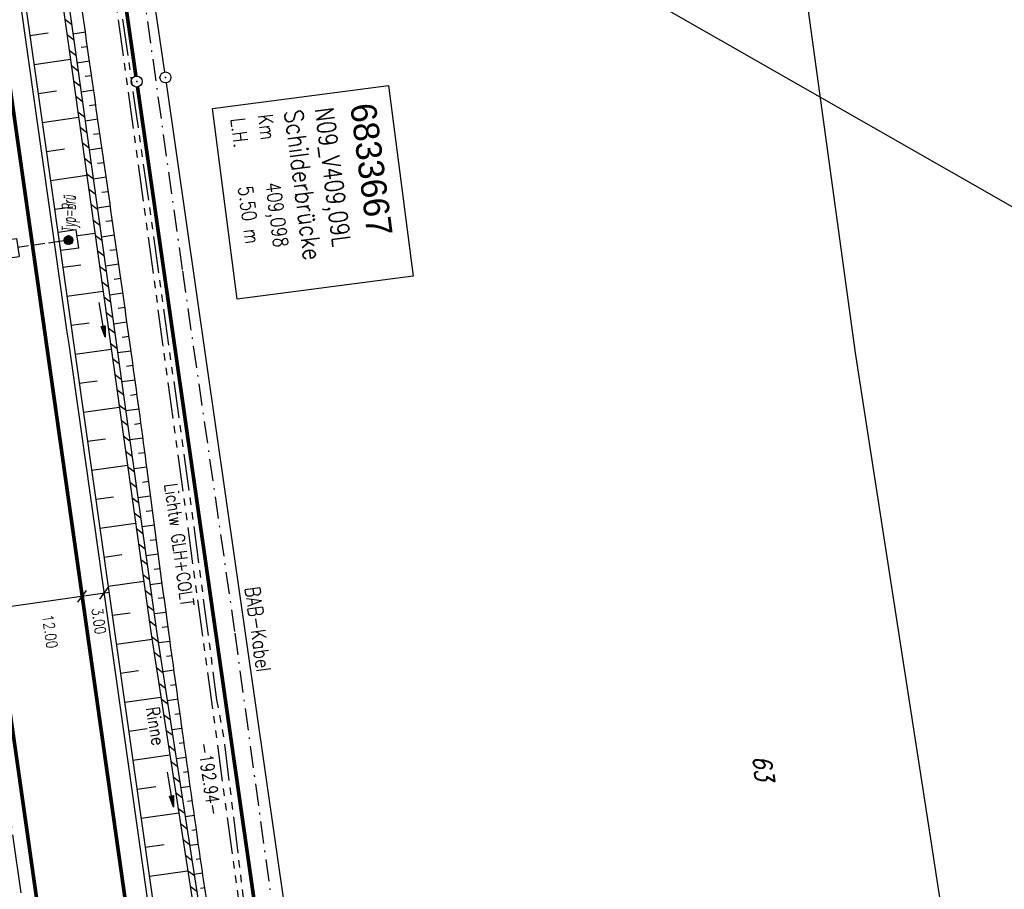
# Model space of a CAD drawing. Extents: x 446388 to 447135, y 445359 to 446567.
# Tile 61 of 80: x 446613 to 446748, y 446025 to 446143. Entities that reach past the tile are written whole.
import ezdxf

# ---------------------------------------------------------------- set-up
doc = ezdxf.new("R2010")
doc.units = 0
doc.header["$LTSCALE"] = 2
doc.header["$MEASUREMENT"] = 0
for name, pattern in [('ACHSE', [5.5, 4, -0.5, 0.5, -0.5]), ('AUSGEZOGEN', [0]), ('BAB-FM2', [2.6, 1.5, -0.5, 0.1, -0.5]), ('PHANTOMX2', [5, 2.5, -0.5, 0.5, -0.5, 0.5, -0.5])]:
    doc.linetypes.add(name, pattern=pattern)
doc.layers.get('0').update_dxf_attribs({"linetype": 'AUSGEZOGEN'})
for name, color, linetype in [('202-ABSTAND', 8, 'AUSGEZOGEN'), ('202-FLSTNR', 8, 'AUSGEZOGEN'), ('202-GRENZL', 8, 'AUSGEZOGEN'), ('202-GRENZL-BAB', 7, 'AUSGEZOGEN'), ('202-GRENZP', 8, 'AUSGEZOGEN'), ('202-GRENZP-BAB', 7, 'AUSGEZOGEN'), ('ACHSETOP', 250, 'ACHSE'), ('ANMERKUNG', 7, 'CONTINUOUS'), ('BAB_FM', 5, 'BAB-FM2'), ('BOESCHG', 250, 'AUSGEZOGEN'), ('BW-SCHRIFT', 250, 'AUSGEZOGEN'), ('FBRTOP', 250, 'AUSGEZOGEN'), ('Lichtwellenleiter COLT', 46, 'PHANTOMX2'), ('Lichtwellenleiter GLH', 46, 'PHANTOMX2'), ('PFEILTOP', 200, 'AUSGEZOGEN'), ('Rinne', 200, 'CONTINUOUS'), ('SB', 1, 'CONTINUOUS'), ('SCHRIFT', 7, 'AUSGEZOGEN'), ('STROMLTG', 4, 'AUSGEZOGEN')]:
    doc.layers.add(name, color=color, linetype=linetype)
doc.styles.add('ROMANS', font='romans.shx', dxfattribs={"width": 0.8})
doc.styles.add('UNIR-O', font='unir_o.shx', dxfattribs={"height": 2.5})

# ---------------------------------------------------------------- blocks, each defined once
blk = doc.blocks.new('*X19')
at = {"color": 0}
for p, q in [((31.62, 172.34), (32.3, 173.02)), ((31.62, 172.4), (32.24, 173.02)), ((31.62, 172.48), (32.16, 173.02)), ((31.63, 172.56), (32.08, 173.01)), ((31.64, 172.28), (32.36, 173)), ((31.65, 172.22), (32.42, 172.99)), ((31.67, 172.17), (32.47, 172.97)), ((31.67, 172.67), (31.97, 172.97)), ((31.7, 172.13), (32.51, 172.94)), ((31.72, 172.08), (32.56, 172.92)), ((31.75, 172.04), (32.6, 172.89)), ((31.79, 172.01), (32.63, 172.85)), ((31.82, 171.97), (32.67, 172.82)), ((31.86, 171.94), (32.7, 172.78)), ((31.9, 171.91), (32.73, 172.74)), ((31.95, 171.89), (32.75, 172.69)), ((32, 171.86), (32.78, 172.64)), ((32.05, 171.85), (32.79, 172.59)), ((32.11, 171.83), (32.81, 172.53)), ((32.17, 171.82), (32.82, 172.47)), ((32.24, 171.82), (32.82, 172.4)), ((32.32, 171.83), (32.81, 172.32)), ((32.41, 171.86), (32.79, 172.23)), ((32.56, 171.93), (32.71, 172.09)), ((31.62, 153.45), (32.19, 154.02)), ((31.62, 153.38), (32.26, 154.02)), ((31.63, 153.53), (32.11, 154.01)), ((31.63, 153.32), (32.32, 154.01)), ((31.64, 153.26), (32.38, 154)), ((31.66, 153.63), (32.01, 153.98)), ((31.66, 153.21), (32.43, 153.98)), ((31.68, 153.16), (32.48, 153.96)), ((31.7, 153.11), (32.53, 153.94)), ((31.73, 153.07), (32.57, 153.91)), ((31.75, 153.79), (31.85, 153.89)), ((31.76, 153.03), (32.61, 153.88)), ((31.8, 153), (32.65, 153.84)), ((31.83, 152.96), (32.68, 153.81)), ((31.87, 152.93), (32.71, 153.77)), ((31.92, 152.9), (32.74, 153.72)), ((31.96, 152.88), (32.76, 153.68)), ((32.01, 152.86), (32.78, 153.63)), ((32.07, 152.84), (32.8, 153.57)), ((32.13, 152.83), (32.81, 153.51)), ((32.19, 152.82), (32.82, 153.45)), ((32.26, 152.82), (32.82, 153.38)), ((32.34, 152.84), (32.8, 153.3)), ((32.45, 152.87), (32.77, 153.19))]:
    blk.add_line(p, q, dxfattribs=at)
blk = doc.blocks.new('SCHILDBR')
for p, q in [((-1.25, 19), (-1.25, 21.5)), ((-1.25, 21.5), (1.25, 21.5)), ((1.25, 19), (1.25, 21.5)), ((-1.25, 19), (1.25, 19)), ((0, 17.5), (0, 19.65)), ((0, 15.25), (0, 17)), ((0, 13.25), (0, 14.75)), ((1.25, 13.25), (-1.25, 13.25)), ((-1.25, 13.25), (-1.25, 8.25)), ((1.25, 13.25), (1.25, 8.25)), ((1.25, 8.25), (-1.25, 8.25)), ((0, 6.75), (0, 8.25)), ((0, 4.5), (0, 6.25)), ((0, 1.85), (0, 4)), ((-1.25, 2.5), (1.25, 2.5)), ((-1.25, 0), (-1.25, 2.5)), ((1.25, 0), (1.25, 2.5)), ((-1.25, 0), (1.25, 0))]:
    blk.add_line(p, q)
for centre in [(0, 20.25), (0, 1.25)]:
    blk.add_circle(centre, 0.6)
blk.add_blockref('*X19', (-32.22, -152.17))
blk = doc.blocks.new('PFEIL2')
at = {"color": 0}
for p, q in [((0.88, 0), (-2.4, -0.01)), ((0.88, -0.27), (0.88, 0.28)), ((0.88, 0.28), (2.43, 0.01)), ((0.91, 0.27), (0.88, 0.26)), ((0.97, 0.26), (0.88, 0.25)), ((1.02, 0.25), (0.88, 0.23)), ((1.07, 0.24), (0.88, 0.21)), ((1.13, 0.23), (0.88, 0.19)), ((1.18, 0.22), (0.88, 0.17)), ((1.24, 0.21), (0.88, 0.15)), ((1.29, 0.21), (0.88, 0.14)), ((1.34, 0.2), (0.88, 0.12)), ((1.4, 0.19), (0.88, 0.1)), ((1.45, 0.18), (0.88, 0.08)), ((1.51, 0.17), (0.88, 0.06)), ((1.56, 0.16), (0.88, 0.04)), ((1.61, 0.15), (0.88, 0.02)), ((1.67, 0.14), (0.88, 0.01)), ((1.72, 0.13), (0.88, -0.01)), ((1.78, 0.12), (0.88, -0.03)), ((1.83, 0.11), (0.88, -0.05)), ((1.88, 0.1), (0.88, -0.07)), ((1.94, 0.09), (0.88, -0.09)), ((2.05, 0.08), (0.88, -0.12)), ((1.99, 0.08), (0.88, -0.11)), ((2.1, 0.07), (0.88, -0.14)), ((2.15, 0.06), (0.88, -0.16)), ((2.21, 0.05), (0.88, -0.18)), ((2.26, 0.04), (0.88, -0.2)), ((2.32, 0.03), (0.88, -0.22)), ((2.37, 0.02), (0.88, -0.23)), ((2.42, 0.01), (0.88, -0.25)), ((2.43, 0.01), (0.88, -0.27))]:
    blk.add_line(p, q, dxfattribs=at)
blk = doc.blocks.new('GST')
at = {"color": 0}
blk.add_circle((0, 0), 0.75, dxfattribs=at)
blk.add_point((0, 0), dxfattribs=at)

msp = doc.modelspace()

# ---------------------------------------------------------------- hatches: boundary and pattern name
at = {"layer": 'PFEILTOP'}
h = msp.add_hatch(dxfattribs=at)
h.set_pattern_fill('_USER', color=256, scale=1.5, angle=45, style=0, pattern_type=0)
h.set_pattern_definition([(322.8085, (446617.204, 446165.8837), (0.906721, 1.19493), [])])
edge = h.paths.add_edge_path()
edge.add_line((446614.61, 446178.93), (446615.4, 446179.04))
edge.add_line((446615.4, 446179.04), (446619.96, 446145.78))
edge.add_line((446619.96, 446145.78), (446626.95, 446095.98))
edge.add_line((446626.95, 446095.98), (446632.07, 446059.55))
edge.add_line((446632.07, 446059.55), (446637.2, 446026.3))
edge.add_line((446637.2, 446026.3), (446642.01, 445995.45))
edge.add_line((446642.01, 445995.45), (446645.8, 445971.3))
edge.add_line((446645.8, 445971.3), (446645.01, 445971.17))
edge.add_line((446645.01, 445971.17), (446641.22, 445995.33))
edge.add_line((446641.22, 445995.33), (446636.4, 446026.18))
edge.add_line((446636.4, 446026.18), (446631.28, 446059.43))
edge.add_line((446631.28, 446059.43), (446626.16, 446095.86))
edge.add_arc((446626.56, 446095.92), 0.4, 187.9917, 188.0008, ccw=False)
edge.add_line((446626.16, 446095.86), (446619.17, 446145.68))
edge.add_line((446619.17, 446145.68), (446614.61, 446178.93))

# ---------------------------------------------------------------- linework, layer by layer
msp.add_line((446625.57, 446065.13), (446590.47, 446060.14))
at = {"layer": '202-GRENZL'}
for p, q in [((446633.12, 446136.22), (446625.77, 446187.48)), ((446848.5, 446060.86), (446626.31, 446187.85)), ((446633.34, 446134.74), (446659.1, 445955.01))]:
    msp.add_line(p, q, dxfattribs=at)
at = {"layer": '202-GRENZL-BAB', "const_width": 0.5, "flags": 128}
for points in [[(446604.34, 446308.57), (446629.19, 446135.67)], [(446656.58, 445944.68), (446629.41, 446134.19)]]:
    msp.add_lwpolyline(points, dxfattribs=at)
at = {"layer": 'ACHSETOP'}
msp.add_lwpolyline([(446545.23, 446505.5), (446552.41, 446454.8), (446566.45, 446355.79), (446583.99, 446232.03), (446601.53, 446108.27), (446619.07, 445984.5), (446643.63, 445811.23), (446657.66, 445712.22), (446689.24, 445489.45), (446703.27, 445390.44), (446704.51, 445381.73)], dxfattribs=at)
at = {"layer": 'BAB_FM'}
msp.add_lwpolyline([(446577.48, 446510.07), (446578.49, 446504.98), (446585.78, 446455.52), (446593.23, 446406.07), (446600.23, 446356.56), (446607.06, 446307.03), (446607.06, 446307.03), (446614.19, 446257.54), (446621.51, 446208.08), (446628.59, 446158.59), (446635.54, 446109.07), (446642.7, 446059.59), (446649.48, 446010.05), (446652.99, 445970.14), (446654.1, 445967.27), (446652.44, 445964.01), (446647, 445963.23), (446642.82, 445960.62), (446642.16, 445964.57)], dxfattribs=at)
at = {"layer": 'BOESCHG'}
for p, q in [((446614.56, 446142.21), (446614.57, 446142.21)), ((446614.7, 446141.23), (446617.2, 446141.59)), ((446622.29, 446141.66), (446620.57, 446141.41)), ((446622.57, 446139.68), (446621.71, 446139.56)), ((446615.13, 446138.25), (446615.13, 446138.25)), ((446615.27, 446137.27), (446620.25, 446137.98)), ((446622.85, 446137.7), (446621.13, 446137.45)), ((446623.13, 446135.72), (446622.27, 446135.6)), ((446615.69, 446134.29), (446615.69, 446134.29)), ((446615.83, 446133.31), (446618.32, 446133.67)), ((446623.42, 446133.74), (446621.69, 446133.49)), ((446623.7, 446131.76), (446622.83, 446131.63)), ((446616.25, 446130.33), (446616.25, 446130.33)), ((446616.39, 446129.35), (446621.36, 446130.06)), ((446623.98, 446129.78), (446622.24, 446129.53)), ((446624.27, 446127.8), (446623.39, 446127.67)), ((446616.82, 446126.37), (446616.82, 446126.37)), ((446616.96, 446125.39), (446619.44, 446125.74)), ((446624.55, 446125.82), (446622.8, 446125.57)), ((446624.84, 446123.84), (446623.96, 446123.71)), ((446617.38, 446122.41), (446617.38, 446122.41)), ((446617.52, 446121.43), (446622.47, 446122.14)), ((446625.13, 446121.86), (446623.35, 446121.61)), ((446625.41, 446119.88), (446624.52, 446119.75)), ((446617.94, 446118.45), (446617.95, 446118.45)), ((446618.08, 446117.47), (446620.56, 446117.82)), ((446625.7, 446117.9), (446623.91, 446117.64)), ((446625.99, 446115.92), (446625.09, 446115.79)), ((446618.51, 446114.49), (446618.51, 446114.49)), ((446621.25, 446113.88), (446623.58, 446114.21)), ((446626.27, 446113.94), (446624.47, 446113.68)), ((446626.56, 446111.96), (446625.65, 446111.83)), ((446619.07, 446110.53), (446619.07, 446110.53)), ((446619.21, 446109.55), (446621.67, 446109.9)), ((446626.84, 446109.98), (446625.02, 446109.72)), ((446627.13, 446108.01), (446626.21, 446107.87)), ((446619.63, 446106.57), (446619.63, 446106.57)), ((446619.77, 446105.59), (446624.7, 446106.29)), ((446627.41, 446106.03), (446625.58, 446105.76)), ((446627.69, 446104.05), (446626.77, 446103.91)), ((446620.2, 446102.61), (446620.2, 446102.61)), ((446627.97, 446102.06), (446626.13, 446101.8)), ((446620.34, 446101.63), (446622.79, 446101.98)), ((446628.25, 446100.08), (446627.33, 446099.95)), ((446620.76, 446098.65), (446620.76, 446098.65)), ((446620.9, 446097.67), (446625.81, 446098.37)), ((446628.53, 446098.1), (446626.69, 446097.85)), ((446628.81, 446096.12), (446627.89, 446095.99)), ((446628.75, 446096.56), (446628.75, 446096.56)), ((446621.32, 446094.69), (446621.32, 446094.69)), ((446621.46, 446093.71), (446623.91, 446094.06)), ((446629.08, 446094.14), (446627.25, 446093.89)), ((446629.36, 446092.16), (446628.44, 446092.04)), ((446621.89, 446090.73), (446621.89, 446090.73)), ((446622.03, 446089.75), (446626.92, 446090.45)), ((446629.63, 446090.18), (446627.8, 446089.93)), ((446629.9, 446088.2), (446628.99, 446088.08)), ((446622.45, 446086.77), (446622.45, 446086.77)), ((446622.59, 446085.79), (446625.03, 446086.14)), ((446630.16, 446086.22), (446628.36, 446085.98)), ((446630.42, 446084.23), (446629.53, 446084.11)), ((446623.01, 446082.81), (446623.01, 446082.81)), ((446623.15, 446081.83), (446628.04, 446082.53)), ((446630.68, 446082.25), (446628.91, 446082.02)), ((446630.94, 446080.27), (446630.07, 446080.15)), ((446623.58, 446078.85), (446623.58, 446078.85)), ((446623.72, 446077.87), (446626.15, 446078.22)), ((446631.2, 446078.28), (446629.47, 446078.06)), ((446631.46, 446076.3), (446630.61, 446076.19)), ((446624.14, 446074.89), (446624.14, 446074.89)), ((446624.28, 446073.91), (446629.15, 446074.6)), ((446631.72, 446074.32), (446630.03, 446074.09)), ((446631.99, 446072.33), (446631.15, 446072.22)), ((446624.7, 446070.93), (446624.7, 446070.93)), ((446624.84, 446069.95), (446627.27, 446070.3)), ((446632.25, 446070.35), (446630.59, 446070.13)), ((446632.52, 446068.37), (446631.69, 446068.26)), ((446625.27, 446066.97), (446625.27, 446066.97)), ((446625.41, 446065.99), (446630.26, 446066.68)), ((446632.78, 446066.39), (446631.14, 446066.17)), ((446633.05, 446064.41), (446632.24, 446064.3)), ((446625.83, 446063.01), (446625.83, 446063.01)), ((446625.97, 446062.03), (446628.39, 446062.37)), ((446633.32, 446062.42), (446631.7, 446062.2)), ((446633.59, 446060.44), (446632.78, 446060.33)), ((446626.39, 446059.05), (446626.39, 446059.05)), ((446626.53, 446058.07), (446631.39, 446058.76)), ((446633.86, 446058.46), (446632.27, 446058.24)), ((446634.13, 446056.48), (446633.36, 446056.37)), ((446626.96, 446055.09), (446626.96, 446055.09)), ((446627.09, 446054.11), (446629.54, 446054.46)), ((446634.41, 446054.5), (446632.88, 446054.29)), ((446634.68, 446052.52), (446633.93, 446052.41)), ((446627.52, 446051.13), (446627.52, 446051.13)), ((446627.66, 446050.15), (446632.6, 446050.85)), ((446634.95, 446050.54), (446633.49, 446050.33)), ((446635.23, 446048.55), (446634.51, 446048.46)), ((446628.08, 446047.17), (446628.08, 446047.17)), ((446628.22, 446046.19), (446630.72, 446046.54)), ((446635.51, 446046.57), (446634.1, 446046.38)), ((446635.78, 446044.59), (446635.1, 446044.5)), ((446628.65, 446043.21), (446628.65, 446043.21)), ((446628.78, 446042.23), (446633.82, 446042.95)), ((446636.06, 446042.61), (446634.71, 446042.42)), ((446636.34, 446040.63), (446635.68, 446040.54)), ((446629.21, 446039.25), (446629.21, 446039.25)), ((446629.35, 446038.27), (446631.89, 446038.63)), ((446636.62, 446038.65), (446635.32, 446038.47)), ((446636.9, 446036.67), (446636.26, 446036.58)), ((446629.77, 446035.29), (446629.77, 446035.29)), ((446629.91, 446034.31), (446635.04, 446035.04)), ((446637.18, 446034.69), (446635.93, 446034.51)), ((446637.46, 446032.71), (446636.85, 446032.62)), ((446630.34, 446031.33), (446630.34, 446031.33)), ((446630.47, 446030.35), (446633.06, 446030.72)), ((446637.75, 446030.73), (446636.54, 446030.56)), ((446638.03, 446028.75), (446637.44, 446028.67)), ((446630.9, 446027.37), (446630.9, 446027.37)), ((446631.04, 446026.39), (446636.26, 446027.13)), ((446638.31, 446026.77), (446637.15, 446026.6)), ((446638.61, 446024.79), (446638.03, 446024.71))]:
    msp.add_line(p, q, dxfattribs=at)
msp.add_lwpolyline([(446562.63, 446507.97), (446569.66, 446458.1), (446595.39, 446277.5), (446614.29, 446144.12), (446631.16, 446025.5), (446636.59, 445986.78)], dxfattribs=at)
msp.add_lwpolyline([(446645.6, 445969.06, 0.114223), (446646.79, 445968.99, 0.255228), (446647.22, 445969.34, 0.086375), (446647.46, 445970.36, 0.047577), (446647.37, 445972.25, 0.01718), (446645.58, 445982.45, -0.013039), (446643.12, 445995.86, -0.000485), (446638.86, 446023.09, -0.00293), (446638.19, 446027.6, -0.000724), (446635.69, 446045.23, -0.000884), (446633.69, 446059.69, -0.001552), (446630.72, 446081.95, 0.002372), (446628.75, 446096.51, 0.001306), (446625.92, 446116.4, -0.000878), (446621.67, 446145.99, -0.000254), (446615.93, 446186.68, -0.000386)], format="xyb", dxfattribs=at)
at = {"layer": 'BW-SCHRIFT'}
msp.add_lwpolyline([(446663.68, 446134.4), (446667.08, 446108.33), (446643.04, 446105.19), (446639.64, 446131.26)], close=True, dxfattribs=at)
at = {"layer": 'FBRTOP'}
for points in [[(446576.45, 446163.73, -0.000132), (446578.34, 446150.38, -0.000157), (446579.93, 446139.19, -0.000509), (446581.89, 446125.17, 0.000658), (446583.41, 446114.32, 0.000059), (446585.17, 446101.92, 0.000061), (446586.89, 446089.83, 0.000001), (446588.96, 446075.27, 0.000001), (446590.43, 446064.91, 0.000008), (446592.18, 446052.58, -0.000007), (446593.94, 446040.25, -0.00042), (446595.41, 446029.84, 0.000308), (446597.41, 446015.66, 0.000387), (446598.7, 446006.58, -0.000225), (446600.93, 445991, -0.000119), (446601.23, 445988.83, -0.000144)], [(446562.06, 446507.89), (446569.25, 446457.19, -0.000002), (446576.26, 446407.68, 0.000001), (446583.28, 446358.18, 0.000002), (446592.05, 446296.3, -0.000002), (446600.82, 446234.41, -0.000002), (446609.59, 446172.53, 0.000003), (446618.36, 446110.65, 0.000001), (446627.13, 446048.77, -0.000002), (446635.9, 445986.89, 0), (446649.17, 445893.31, 0), (446660.46, 445813.62), (446674.49, 445714.61, 0.000001), (446678.79, 445684.29, 0.000001), (446687.67, 445621.67)], [(446566.97, 446230.67, -0.000005), (446569.44, 446213.12, -0.000025)]]:
    msp.add_lwpolyline(points, format="xyb", dxfattribs=at)
at = {"layer": 'FBRTOP', "const_width": 0.5}
for points in [[(446559.09, 446507.47), (446566.28, 446456.77, -0.000002), (446573.29, 446407.26, 0.000001), (446580.31, 446357.76, 0.000002), (446589.08, 446295.88, -0.000002), (446597.85, 446233.99, -0.000002), (446606.62, 446172.11, 0.000003), (446615.39, 446110.23, 0.000001), (446624.16, 446048.35, -0.000002), (446632.93, 445986.47, 0), (446646.2, 445892.89, 0), (446657.49, 445813.2), (446671.52, 445714.19, 0.000002), (446687.31, 445602.8, -0.000002), (446703.1, 445491.42), (446717.13, 445392.4, 0.000001), (446718.37, 445383.7, 0)], [(446531.37, 446503.54), (446538.55, 446452.84, -0.000002), (446545.57, 446403.33, 0.000001), (446552.59, 446353.83, 0.000002), (446561.36, 446291.95, -0.000002), (446570.13, 446230.06, -0.000002), (446578.9, 446168.18, 0.000003), (446587.67, 446106.3, 0.000001), (446596.44, 446044.42, -0.000002), (446605.21, 445982.54, 0), (446618.47, 445888.96, 0), (446629.77, 445809.27), (446643.8, 445710.26, 0.000002), (446659.59, 445598.87, -0.000002), (446675.38, 445487.49), (446689.41, 445388.48, 0.000001), (446690.64, 445379.77, 0)]]:
    msp.add_lwpolyline(points, format="xyb", dxfattribs=at)
at = {"layer": 'FBRTOP', "const_width": 0.5, "flags": 128}
msp.add_lwpolyline([(446560.33, 446413.32, -0.000179), (446565.02, 446380.43, -0.000356), (446567.36, 446363.93, -0.00001), (446574.03, 446316.55, 0.000258), (446574.28, 446314.76, 0.000002), (446578.29, 446286.52, 0.000002), (446581.32, 446265.16), (446588.24, 446216.36, 0.000012), (446588.4, 446215.3, 0), (446595.35, 446166.27, 0.000004), (446602.34, 446117.05, 0.000035), (446603.07, 446111.9, 0.000422), (446603.25, 446110.65, -0.000041), (446603.43, 446109.4, -0.000819), (446605.77, 446092.81, 0.000535), (446609.35, 446067.4, 0.000292), (446612.89, 446042.55, -0.000316), (446616.42, 446017.7, -0.000151), (446616.77, 446015.26, 0.000008), (446623.3, 445968.97, 0.000332), (446625.62, 445952.55, 0.000167), (446630.29, 445919.89)], format="xyb", dxfattribs=at)
at = {"layer": 'Lichtwellenleiter COLT', "flags": 128}
msp.add_lwpolyline([(446576.74, 446509.97), (446577.64, 446501.22), (446598.14, 446349.19), (446617.58, 446210.25), (446630.8, 446114.06), (446647.38, 445992.55), (446652.86, 445942.12), (446654.28, 445935.14), (446656.75, 445920.45), (446656.75, 445920.45), (446686.74, 445708.65), (446691.83, 445670.19), (446697.62, 445626.43), (446699.51, 445610.08), (446701.12, 445599.89), (446704.49, 445583.96), (446719.08, 445473.01), (446719.08, 445473.01), (446725.29, 445429.53), (446728.5, 445410.35), (446732.11, 445385.64)], dxfattribs=at)
at = {"layer": 'Lichtwellenleiter GLH', "flags": 128}
msp.add_lwpolyline([(446576.63, 446509.95), (446579.63, 446488.75), (446582.69, 446465.7), (446587.25, 446432.78), (446590.93, 446404.94), (446594.73, 446378.78), (446600.43, 446337.79), (446602.02, 446324.77), (446604.13, 446307.42), (446607.74, 446280.88), (446612.91, 446245.65), (446612.91, 446245.65), (446615.66, 446225.7), (446624.57, 446163.15), (446631.21, 446116.48), (446636.73, 446076.84), (446640.22, 446050.46), (446641.21, 446045.22), (446645.18, 446012.34), (446650.21, 445973.17), (446651.96, 445955.2), (446656.23, 445926.83), (446657.2, 445920.29), (446658.17, 445911.68), (446662.33, 445882.24), (446664.84, 445861.99), (446667.88, 445839.34), (446671.04, 445814.7), (446676.04, 445781.75), (446679.52, 445756.02), (446684.87, 445723.74), (446689.39, 445691.1), (446694.76, 445648.46), (446697.71, 445624.4), (446702.7, 445593.48), (446704.09, 445590.87), (446705.66, 445578.53), (446706.26, 445574.61), (446706.21, 445571.31), (446708.38, 445551.21), (446713.04, 445519.31), (446713.04, 445519.31), (446719.28, 445473.79), (446728.19, 445417.62), (446732.74, 445387.49), (446732.92, 445385.76)], dxfattribs=at)
at = {"layer": 'Rinne', "flags": 128}
msp.add_lwpolyline([(446614.61, 446178.93), (446619.17, 446145.68), (446626.16, 446095.86, 0.00004), (446626.16, 446095.86), (446631.28, 446059.43), (446636.4, 446026.18), (446641.22, 445995.33), (446645.01, 445971.17)], format="xyb", dxfattribs=at)
msp.add_lwpolyline([(446615.4, 446179.04), (446619.96, 446145.78), (446626.95, 446095.98), (446632.07, 446059.55), (446637.2, 446026.3), (446642.01, 445995.45), (446645.8, 445971.3)], dxfattribs=at)
at = {"layer": 'SCHRIFT'}
for p, q in [((446624.24, 446064.24), (446625.42, 446065.82)), ((446621.27, 446063.82), (446622.45, 446065.39))]:
    msp.add_line(p, q, dxfattribs=at)
at = {"layer": 'STROMLTG', "flags": 128}
for points in [[(446661.4, 446526.06), (446671.86, 446459.12), (446682.37, 446386.82), (446694.76, 446309.15), (446705.81, 446237.75), (446719.92, 446152.58), (446727.45, 446097.85), (446737.65, 446032.07)], [(446737.65, 446032.07), (446753.66, 445927.47), (446764.8, 445855.11), (446776.32, 445787.24), (446787.64, 445717.12), (446801.6, 445630.45), (446814.45, 445549.8), (446825.76, 445479.35), (446835.37, 445420.55), (446838.51, 445400.72)]]:
    msp.add_lwpolyline(points, dxfattribs=at)

# ---------------------------------------------------------------- block references
at = {"layer": '202-GRENZP', "rotation": 278.0670474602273}
msp.add_blockref('GST', (446633.23, 446135.48), dxfattribs=at)
at = {"layer": '202-GRENZP-BAB', "rotation": 278.0670474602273}
msp.add_blockref('GST', (446629.3, 446134.93), dxfattribs=at)
at = {"layer": 'PFEILTOP'}
for p, rotation in [((446624.58, 446102.39), 279.0520894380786), ((446633.9, 446038.21), 279.4622055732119)]:
    msp.add_blockref('PFEIL2', p, dxfattribs=dict(at, rotation=rotation))
at = {"layer": 'SB', "rotation": 98.06683524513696}
msp.add_blockref('SCHILDBR', (446621.22, 446113.42), dxfattribs=at)

# ---------------------------------------------------------------- texts
at = {"layer": '202-ABSTAND', "insert": (446639.23, 446039.67), "char_height": 1.8, "attachment_point": 5, "rotation": 278.1612, "style": 'ROMANS'}
msp.add_mtext('-192.94-', dxfattribs=at)
at = {"layer": '202-FLSTNR', "style": 'ROMANS', "oblique": 15, "width": 0.8}
msp.add_text('63', height=2.5, rotation=278.067, dxfattribs=at).set_placement((446713.41, 446042.69))
at = {"layer": 'ANMERKUNG', "style": 'ROMANS', "oblique": 7, "width": 0.5}
msp.add_text('Typ=Brü', height=1.8, rotation=90, dxfattribs=at).set_placement((446620.93, 446114.38))
at = {"layer": 'BAB_FM', "style": 'ROMANS', "width": 0.8}
msp.add_text('BAB-Kabel', height=2, rotation=277.7427, dxfattribs=at).set_placement((446644.1, 446065.78))
at = {"layer": 'BW-SCHRIFT', "style": 'UNIR-O'}
msp.add_text('6833667', height=3.5, rotation=277.4331, dxfattribs=at).set_placement((446658.45, 446131.73))
at = {"layer": 'BW-SCHRIFT', "style": 'ROMANS'}
for s, height, width, p in [('Km', 2, 0.8, (446645.86, 446130.31)), ('Schilderbrücke', 2.5, 0.85, (446649.46, 446130.9)), ('N09_V409,09L', 2.5, 0.8, (446653.65, 446131.21)), ('L.H.', 2, 0.8, (446642.1, 446129.82)), ('409,098', 2, 0.8, (446646.91, 446121.01)), ('5.50 m', 2, 0.8, (446643.15, 446120.52))]:
    msp.add_text(s, height=height, rotation=277.4331, dxfattribs=dict(at, width=width)).set_placement(p)
at = {"layer": 'Lichtwellenleiter GLH', "style": 'ROMANS', "width": 0.8}
msp.add_text('Lichtw GLH+COLT', height=1.8, rotation=277.7156, dxfattribs=at).set_placement((446633.07, 446079.9))
at = {"layer": 'Rinne', "style": 'ROMANS', "width": 0.8}
msp.add_text('Rinne', height=1.8, rotation=279.5294, dxfattribs=at).set_placement((446630.54, 446049.33))
at = {"layer": 'SCHRIFT', "style": 'ROMANS', "width": 0.8}
for s, p in [('3.00', (446623.13, 446062.91)), ('12.00', (446616.38, 446061.99))]:
    msp.add_text(s, height=1.5, rotation=278.2089, dxfattribs=at).set_placement(p)

doc.saveas('drawing.dxf')
